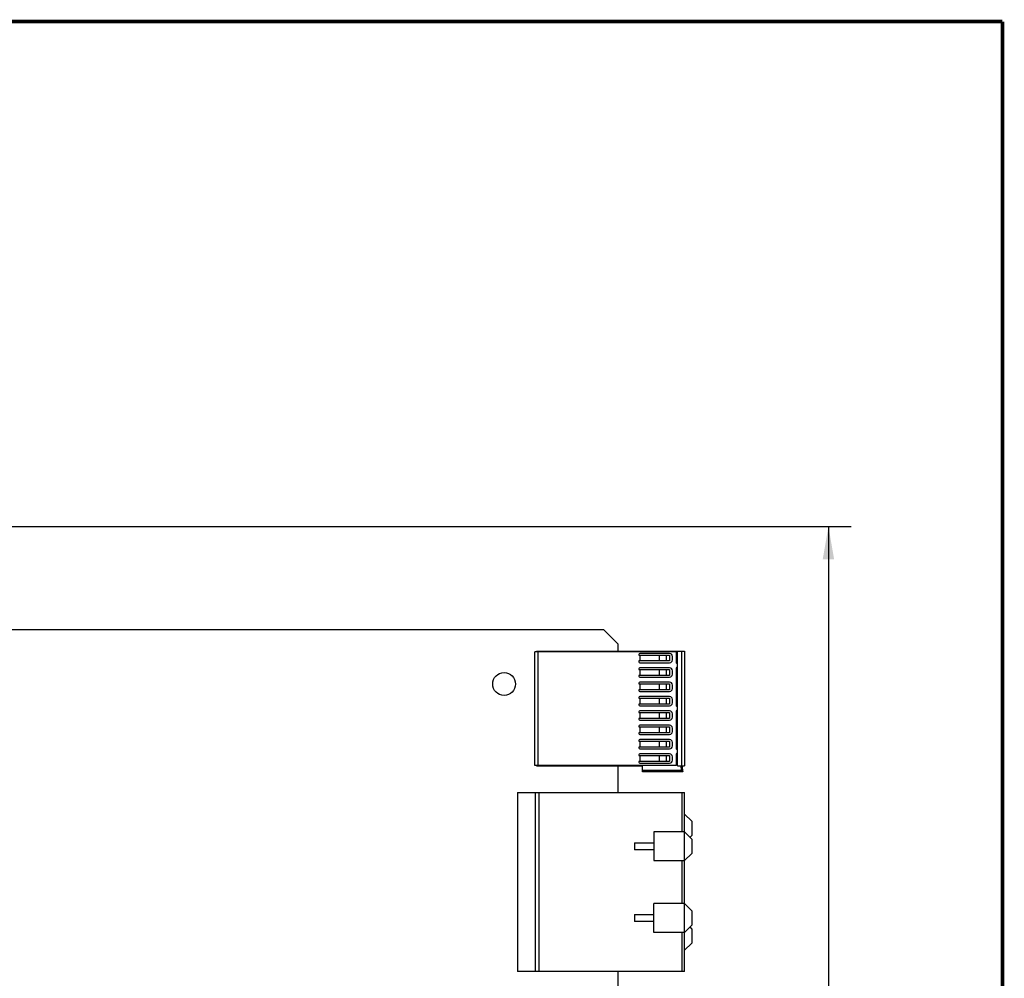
# Model space of a CAD drawing. Header units: inches. Extents: x 0.2 to 16.8, y 0.2 to 10.8.
# Tile 14 of 14: x 11.4 to 16.8, y 5.5 to 10.8. Entities that reach past the tile are written whole.
import ezdxf

# ---------------------------------------------------------------- set-up
doc = ezdxf.new("R2010")
doc.units = ezdxf.units.IN
doc.header["$LTSCALE"] = 0.935
doc.header["$MEASUREMENT"] = 0
doc.layers.get('0').update_dxf_attribs({"linetype": 'CONTINUOUS'})
doc.layers.add('DIMENSIONS', color=7, linetype='CONTINUOUS')
doc.styles.get("Standard").update_dxf_attribs({"font": 'txt', "width": 0.8})
doc.dimstyles.new('DIMSTYLE_1', dxfattribs={"dimtxt": 0.125, "dimasz": 0.18, "dimexe": 0.18, "dimexo": 0.0625, "dimgap": 0.09, "dimtad": 0, "dimtih": 1, "dimtoh": 1, "dimdec": 3, "dimzin": 4, "dimdsep": 46, "dimtxsty": 'STANDARD', "dimblk": '_FILLED', "dimblk1": '_FILLED', "dimblk2": '_FILLED', "dimcen": 0.09, "dimadec": 0, "dimazin": 0, "dimtp": 0.01, "dimtm": 0.01, "dimtfac": 1, "dimtdec": 3, "dimtofl": 0, "dimtmove": 0, "dimatfit": 3, "dimldrblk": '_FILLED', "dimfxl": 1, "dimtolj": 1, "dimtzin": 4, "dimarcsym": 0})

# ---------------------------------------------------------------- blocks, each defined once
blk = doc.blocks.new('_FILLED')
at = {"color": 0, "linetype": 'BYBLOCK'}
blk.add_solid([(0, 0), (-1, 0.174), (-1, -0.174)], dxfattribs=at)
blk = doc.blocks.new('*D2')
at = {"layer": 'DIMENSIONS', "color": 2, "linetype": 'CONTINUOUS'}
for p, q in [((8.3014, 7.9859), (15.9195, 7.9859)), ((15.7945, 7.9859), (15.7945, 5.2589)), ((15.7945, 2.921), (15.7945, 5.0089)), ((8.2994, 2.921), (15.9195, 2.921))]:
    blk.add_line(p, q, dxfattribs=at)
at = {"layer": 'DIMENSIONS', "color": 2, "linetype": 'CONTINUOUS', "xscale": 0.18, "yscale": 0.18, "zscale": 0.18}
for p, rotation in [((15.7945, 7.9859), 90), ((15.7945, 2.921), 270)]:
    blk.add_blockref('_FILLED', p, dxfattribs=dict(at, rotation=rotation))
at = {"layer": 'DIMENSIONS', "color": 2, "linetype": 'CONTINUOUS', "insert": (15.7945, 5.1964), "char_height": 0.125, "width": 1.425, "attachment_point": 2, "line_spacing_factor": 0.9}
blk.add_mtext('5.065{\\Ftxt.shx;\\W1.000000;\\H0.125000; }[128.65]', dxfattribs=at)

msp = doc.modelspace()

# ---------------------------------------------------------------- linework, layer by layer
at = {"color": 7, "linetype": 'CONTINUOUS'}
for p, q in [((8.2589, 7.4213), (14.5599, 7.4213)), ((14.6389, 7.3423), (14.5599, 7.4213)), ((14.1922, 7.3013), (15.0052, 7.3013)), ((14.1922, 7.2979), (14.1922, 7.3013)), ((14.6389, 7.3423), (14.6389, 7.3013)), ((14.9658, 6.6714), (14.9658, 7.3013)), ((14.9894, 6.6714), (14.9894, 7.3013)), ((15.0052, 7.3013), (15.0052, 6.6714)), ((14.1922, 6.6714), (14.1922, 6.6747)), ((14.1922, 6.6714), (14.7729, 6.6714)), ((14.6389, 6.6714), (14.6389, 6.5254)), ((14.7729, 6.6399), (14.7729, 6.6714)), ((14.9658, 6.6714), (15.0052, 6.6714)), ((14.9875, 6.6477), (14.9855, 6.6714)), ((14.9961, 6.6399), (14.9934, 6.6714)), ((14.7729, 6.6477), (14.9875, 6.6477)), ((14.9961, 6.6399), (14.7729, 6.6399)), ((14.6389, 5.5431), (14.6389, 3.5633))]:
    msp.add_line(p, q, dxfattribs=at)
at = {"color": 6, "linetype": 'CONTINUOUS'}
for p, q in [((14.9579, 7.2979), (14.1819, 7.2979)), ((14.1819, 6.6747), (14.1819, 7.2979)), ((14.1985, 7.2979), (14.1985, 6.6747)), ((14.9579, 7.2979), (14.9579, 7.2397)), ((14.7541, 7.284), (14.7541, 7.279)), ((14.7541, 7.279), (14.9225, 7.279)), ((14.9225, 7.2476), (14.7541, 7.2476)), ((14.7541, 7.2476), (14.7541, 7.2426)), ((14.9225, 7.2889), (14.759, 7.2889)), ((14.7594, 7.279), (14.7594, 7.2476)), ((14.7604, 7.2476), (14.7604, 7.279)), ((14.8644, 7.279), (14.8644, 7.2476)), ((14.8666, 7.2476), (14.8666, 7.279)), ((14.9035, 7.279), (14.9035, 7.2476)), ((14.9225, 7.279), (14.9225, 7.2476)), ((14.9382, 7.2535), (14.9382, 7.2731)), ((14.7541, 7.2052), (14.7541, 7.2003)), ((14.7541, 7.2003), (14.9225, 7.2003)), ((14.759, 7.2377), (14.9225, 7.2377)), ((14.9225, 7.2101), (14.759, 7.2101)), ((14.7594, 7.2003), (14.7594, 7.1688)), ((14.7604, 7.1688), (14.7604, 7.2003)), ((14.8644, 7.2003), (14.8644, 7.1688)), ((14.8666, 7.1688), (14.8666, 7.2003)), ((14.9035, 7.2003), (14.9035, 7.1688)), ((14.9225, 7.2003), (14.9225, 7.1688)), ((14.9382, 7.1747), (14.9382, 7.1944)), ((14.9579, 7.2082), (14.9579, 7.0035)), ((14.9638, 7.2338), (14.9657, 7.2338)), ((14.9657, 7.2141), (14.9638, 7.2141)), ((14.9225, 7.1688), (14.7541, 7.1688)), ((14.7541, 7.1688), (14.7541, 7.1639)), ((14.759, 7.159), (14.9225, 7.159)), ((14.7541, 7.1265), (14.7541, 7.1216)), ((14.7541, 7.1216), (14.9225, 7.1216)), ((14.9225, 7.0901), (14.7541, 7.0901)), ((14.7541, 7.0901), (14.7541, 7.0851)), ((14.9225, 7.1314), (14.759, 7.1314)), ((14.7594, 7.1216), (14.7594, 7.0901)), ((14.7604, 7.0901), (14.7604, 7.1216)), ((14.8644, 7.1216), (14.8644, 7.0901)), ((14.8666, 7.0901), (14.8666, 7.1216)), ((14.9035, 7.1216), (14.9035, 7.0901)), ((14.9225, 7.1216), (14.9225, 7.0901)), ((14.9382, 7.096), (14.9382, 7.1157)), ((14.7541, 7.0477), (14.7541, 7.0428)), ((14.7541, 7.0428), (14.9225, 7.0428)), ((14.759, 7.0802), (14.9225, 7.0802)), ((14.9225, 7.0527), (14.759, 7.0527)), ((14.7594, 7.0428), (14.7594, 7.0113)), ((14.7604, 7.0113), (14.7604, 7.0428)), ((14.8644, 7.0428), (14.8644, 7.0113)), ((14.8666, 7.0113), (14.8666, 7.0428)), ((14.9035, 7.0428), (14.9035, 7.0113)), ((14.9225, 7.0428), (14.9225, 7.0113)), ((14.9382, 7.0172), (14.9382, 7.0369)), ((14.9225, 7.0113), (14.7541, 7.0113)), ((14.7541, 7.0113), (14.7541, 7.0064)), ((14.759, 7.0015), (14.9225, 7.0015)), ((14.9225, 6.9739), (14.759, 6.9739)), ((14.9638, 6.9976), (14.9657, 6.9976)), ((14.9657, 6.9779), (14.9638, 6.9779)), ((14.7541, 6.969), (14.7541, 6.9641)), ((14.7541, 6.9641), (14.9225, 6.9641)), ((14.9225, 6.9326), (14.7541, 6.9326)), ((14.7541, 6.9326), (14.7541, 6.9277)), ((14.759, 6.9227), (14.9225, 6.9227)), ((14.7594, 6.9641), (14.7594, 6.9326)), ((14.7604, 6.9326), (14.7604, 6.9641)), ((14.8644, 6.9641), (14.8644, 6.9326)), ((14.8666, 6.9326), (14.8666, 6.9641)), ((14.9035, 6.9641), (14.9035, 6.9326)), ((14.9225, 6.9641), (14.9225, 6.9326)), ((14.9382, 6.9385), (14.9382, 6.9582)), ((14.9579, 6.972), (14.9579, 6.7672)), ((14.7541, 6.8903), (14.7541, 6.8853)), ((14.7541, 6.8853), (14.9225, 6.8853)), ((14.9225, 6.8952), (14.759, 6.8952)), ((14.7594, 6.8853), (14.7594, 6.8538)), ((14.7604, 6.8538), (14.7604, 6.8853)), ((14.8644, 6.8853), (14.8644, 6.8538)), ((14.8666, 6.8538), (14.8666, 6.8853)), ((14.9035, 6.8853), (14.9035, 6.8538)), ((14.9225, 6.8853), (14.9225, 6.8538)), ((14.9382, 6.8598), (14.9382, 6.8794)), ((14.9225, 6.8538), (14.7541, 6.8538)), ((14.7541, 6.8538), (14.7541, 6.8489)), ((14.7541, 6.8115), (14.7541, 6.8066)), ((14.759, 6.844), (14.9225, 6.844)), ((14.9225, 6.8164), (14.759, 6.8164)), ((14.7541, 6.8066), (14.9225, 6.8066)), ((14.9225, 6.7751), (14.7541, 6.7751)), ((14.7541, 6.7751), (14.7541, 6.7702)), ((14.759, 6.7653), (14.9225, 6.7653)), ((14.7594, 6.8066), (14.7594, 6.7751)), ((14.7604, 6.7751), (14.7604, 6.8066)), ((14.8644, 6.8066), (14.8644, 6.7751)), ((14.8666, 6.7751), (14.8666, 6.8066)), ((14.9035, 6.8066), (14.9035, 6.7751)), ((14.9225, 6.8066), (14.9225, 6.7751)), ((14.9382, 6.781), (14.9382, 6.8007)), ((14.9638, 6.7613), (14.9657, 6.7613)), ((14.7541, 6.7328), (14.7541, 6.7279)), ((14.7541, 6.7279), (14.9225, 6.7279)), ((14.9225, 6.7377), (14.759, 6.7377)), ((14.7594, 6.7279), (14.7594, 6.6964)), ((14.7604, 6.6964), (14.7604, 6.7279)), ((14.8644, 6.7279), (14.8644, 6.6964)), ((14.8666, 6.6964), (14.8666, 6.7279)), ((14.9035, 6.7279), (14.9035, 6.6964)), ((14.9225, 6.7279), (14.9225, 6.6964)), ((14.9382, 6.7023), (14.9382, 6.722)), ((14.9579, 6.7357), (14.9579, 6.6747)), ((14.9657, 6.7416), (14.9638, 6.7416)), ((14.9579, 6.6747), (14.1819, 6.6747)), ((14.9225, 6.6964), (14.7541, 6.6964)), ((14.7541, 6.6964), (14.7541, 6.6914)), ((14.759, 6.6865), (14.9225, 6.6865)), ((14.0878, 6.5254), (15.0052, 6.5254)), ((14.0878, 6.5254), (14.0878, 5.5431)), ((14.1863, 5.5431), (14.1863, 6.5254)), ((14.206, 5.5431), (14.206, 6.5254)), ((14.9894, 6.5254), (14.9894, 6.309)), ((15.0052, 5.5431), (15.0052, 6.5254)), ((15.0445, 6.3681), (15.0052, 6.4074)), ((15.0445, 6.3681), (15.0445, 6.2893)), ((15.0052, 6.309), (14.8359, 6.309)), ((14.8359, 6.309), (14.8359, 6.1515)), ((15.0445, 6.2696), (15.0052, 6.309)), ((15.0347, 6.2795), (15.0445, 6.2893)), ((14.7296, 6.25), (14.8359, 6.25)), ((14.7296, 6.25), (14.7296, 6.2106)), ((15.0445, 6.2696), (15.0445, 6.1909)), ((14.8359, 6.2106), (14.7296, 6.2106)), ((15.0445, 6.1909), (15.0052, 6.1515)), ((14.8359, 6.1515), (15.0052, 6.1515)), ((14.9894, 6.1515), (14.9894, 5.9153)), ((15.0052, 5.9153), (14.8359, 5.9153)), ((14.8359, 5.7578), (14.8359, 5.9153)), ((15.0052, 5.9153), (15.0445, 5.8759)), ((14.7296, 5.8563), (14.8359, 5.8563)), ((14.7296, 5.8563), (14.7296, 5.8169)), ((15.0445, 5.8759), (15.0445, 5.7972)), ((14.8359, 5.8169), (14.7296, 5.8169)), ((15.0445, 5.7972), (15.0052, 5.7578)), ((15.0445, 5.7775), (15.0347, 5.7874)), ((15.0052, 5.7578), (14.8359, 5.7578)), ((14.9894, 5.7578), (14.9894, 5.5431)), ((15.0445, 5.7775), (15.0445, 5.6988)), ((15.0052, 5.6594), (15.0445, 5.6988)), ((15.0052, 5.5431), (14.0878, 5.5431))]:
    msp.add_line(p, q, dxfattribs=at)
at = {"color": 7, "linetype": 'CONTINUOUS', "const_width": 0.02}
for points in [[(16.75, 10.7586), (0.25, 10.7586)], [(16.75, 0.2586), (16.75, 10.7586)]]:
    msp.add_lwpolyline(points, dxfattribs=at)
at = {"color": 7, "linetype": 'CONTINUOUS'}
msp.add_circle((14.0139, 7.1213), 0.0625, dxfattribs=at)
at = {"color": 6, "linetype": 'CONTINUOUS'}
for centre, radius, start, end in [((14.759, 7.284), 0.00492, 90.0052, 179.9999), ((14.9225, 7.2731), 0.0157, 359.9995, 89.9984), ((14.9225, 7.2535), 0.0157, 269.9968, 359.9997), ((14.759, 7.2426), 0.00492, 179.9999, 269.9922), ((14.759, 7.2052), 0.00492, 90.0052, 179.9999), ((14.9225, 7.1944), 0.0157, 359.9995, 89.9984), ((14.9638, 7.2397), 0.00591, 179.9989, 270.0002), ((14.9638, 7.2082), 0.00591, 90.0036, 179.9829), ((14.759, 7.1639), 0.00492, 179.9999, 269.9922), ((14.9225, 7.1747), 0.0157, 269.9968, 359.9997), ((14.759, 7.1265), 0.00492, 90.0052, 179.9999), ((14.759, 7.0851), 0.00492, 179.9999, 269.9922), ((14.9225, 7.1157), 0.0157, 359.9995, 89.9984), ((14.9225, 7.096), 0.0157, 269.9968, 359.9997), ((14.759, 7.0477), 0.00492, 90.0052, 179.9999), ((14.9225, 7.0369), 0.0157, 359.9995, 89.9984), ((14.759, 7.0064), 0.00492, 179.9999, 269.9922), ((14.759, 6.969), 0.00492, 90.0052, 179.9999), ((14.9225, 7.0172), 0.0157, 269.9968, 359.9997), ((14.9225, 6.9582), 0.0157, 359.9995, 89.9984), ((14.9638, 7.0035), 0.00591, 179.9792, 270.0002), ((14.9638, 6.972), 0.00591, 90.0036, 179.9982), ((14.759, 6.9277), 0.00492, 179.9999, 269.9922), ((14.9225, 6.9385), 0.0157, 269.9968, 359.9997), ((14.759, 6.8903), 0.00492, 90.0052, 179.9999), ((14.9225, 6.8794), 0.0157, 359.9995, 89.9984), ((14.759, 6.8489), 0.00492, 179.9999, 269.9922), ((14.759, 6.8115), 0.00492, 90.0052, 179.9999), ((14.9225, 6.8598), 0.0157, 269.9968, 359.9997), ((14.9225, 6.8007), 0.0157, 359.9995, 89.9984), ((14.759, 6.7702), 0.00492, 179.9999, 269.9922), ((14.9225, 6.781), 0.0157, 269.9968, 359.9997), ((14.9638, 6.7672), 0.00591, 179.9946, 270.0002), ((14.759, 6.7328), 0.00492, 90.0052, 179.9999), ((14.9225, 6.722), 0.0157, 359.9995, 89.9984), ((14.9638, 6.7357), 0.00591, 90.0036, 179.9993), ((14.759, 6.6914), 0.00492, 179.9999, 269.9922), ((14.9225, 6.7023), 0.0157, 269.9968, 359.9997)]:
    msp.add_arc(centre, radius, start, end, dxfattribs=at)
at = {"color": 7, "linetype": 'CONTINUOUS'}
msp.add_open_spline([(14.9875, 6.6477), (14.9876, 6.6471), (14.9878, 6.6459), (14.9886, 6.6442), (14.9896, 6.6428), (14.9911, 6.6414), (14.9933, 6.6402), (14.9952, 6.6399), (14.9961, 6.6399)], degree=3, knots=[0, 0, 0, 0, 0.149557, 0.293576, 0.427519, 0.553037, 0.784053, 1, 1, 1, 1], dxfattribs=at)

# ---------------------------------------------------------------- dimensions: what is measured, and where the dimension line sits
at = {"layer": 'DIMENSIONS', "color": 2, "linetype": 'CONTINUOUS'}
dim = msp.add_linear_dim(base=(15.7945, 2.921), p1=(8.3014, 7.9859), p2=(8.2994, 2.921), angle=270, dimstyle='DIMSTYLE_1', dxfattribs=at)
dim.commit()
dim.dimension.update_dxf_attribs({"geometry": '*D2', "text_midpoint": (15.6445, 5.1339), "dimtype": 160})

doc.saveas('drawing.dxf')
